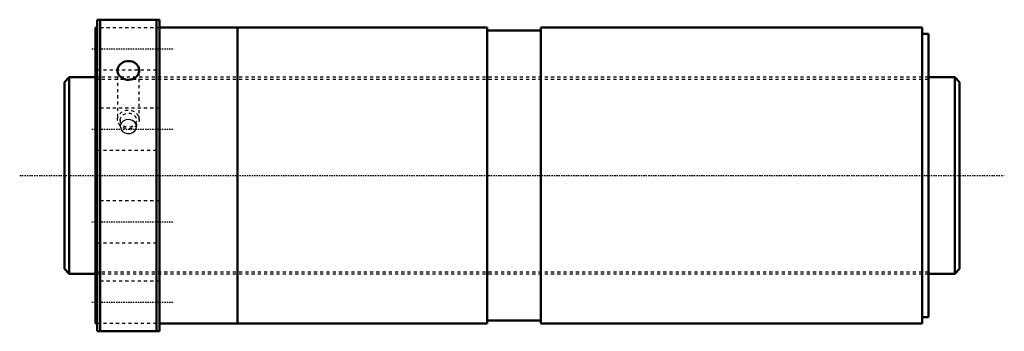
# Model space of a CAD drawing. Header units: millimetres. Extents: x -24 to 291, y -50 to 50.
import ezdxf

# ---------------------------------------------------------------- set-up
doc = ezdxf.new("R2010")
doc.units = ezdxf.units.MM
doc.linetypes.add('Center', pattern=[1.5, 0.45, -0.5, 0.05, -0.5])
doc.linetypes.add('Dashed', pattern=[2, 1, -1])
for name, color, linetype, lineweight in [('2d ConnectionPoints', 7, 'Continuous', 50), ('AM_0', 7, 'Continuous', 50), ('AM_5', 3, 'Continuous', 25), ('AM_7', 7, 'Center', 25), ('AM_9', 6, 'Dashed', 25)]:
    doc.layers.add(name, color=color, linetype=linetype, lineweight=lineweight)

# ---------------------------------------------------------------- blocks, each defined once
blk = doc.blocks.new('1_SDAN6340VX_3_nut_0_in_SDAN6340VX_3G0_287LC0_0G000__4')
at = {"layer": 'AM_0'}
for p, q in [((0, 47.5), (0, -47.5)), ((0.5, 47.5), (0, 47.5)), ((0.5, 50), (20.5, 50)), ((0.5, 50), (0.5, -50)), ((1.5, 50), (1.5, -50)), ((19.5, 50), (19.5, -50)), ((20.5, 50), (20.5, -50)), ((45.5, 47.5), (20.5, 47.5)), ((45.5, 47.5), (45.5, -47.5)), ((45.53, 47.5), (45.53, -47.5)), ((125.5, 47.5), (45.53, 47.5)), ((125.5, 47.5), (125.5, -47.5)), ((142.7, 47.5), (142.7, -47.5)), ((265, 47.5), (142.7, 47.5)), ((265, 47.5), (265, -47.5)), ((45.53, 46.5), (45.5, 46.5)), ((142.7, 46.55), (125.5, 46.55)), ((267, 45.5), (265, 45.5)), ((267, 45.5), (267, -45.5)), ((45.5, -46.5), (45.53, -46.5)), ((125.5, -46.55), (142.7, -46.55)), ((265, -45.5), (267, -45.5)), ((0, -47.5), (0.5, -47.5)), ((20.5, -50), (0.5, -50)), ((20.5, -47.5), (45.5, -47.5)), ((45.53, -47.5), (125.5, -47.5)), ((142.7, -47.5), (265, -47.5))]:
    blk.add_line(p, q, dxfattribs=at)
for points in [[(7.04, 33.75), (7.05, 33.94), (7.13, 34.43), (7.31, 34.91), (7.58, 35.35), (7.94, 35.74), (8.36, 36.08), (8.85, 36.35), (9.38, 36.55), (9.95, 36.66), (10.53, 36.7), (11.11, 36.66), (11.67, 36.53), (12.2, 36.32), (12.68, 36.05), (13.1, 35.7), (13.45, 35.31), (13.71, 34.86), (13.88, 34.38), (13.96, 33.75)], [(13.96, 33.75), (13.91, 33.25), (13.76, 32.75), (13.53, 32.29), (13.2, 31.86), (12.8, 31.49), (12.34, 31.18), (11.82, 30.94), (11.26, 30.79), (10.68, 30.72), (10.1, 30.73), (9.53, 30.83), (8.99, 31.02), (8.49, 31.28), (8.04, 31.62), (7.67, 32.01), (7.38, 32.46), (7.17, 32.93), (7.06, 33.43), (7.04, 33.75)]]:
    blk.add_lwpolyline(points, dxfattribs=at)
at = {"layer": 'AM_7'}
for p, q in [((-1.2, 40.66), (25.2, 40.66)), ((-1.2, 14.88), (25.2, 14.88)), ((-1.2, -14.88), (25.2, -14.88)), ((-1.2, -40.66), (25.2, -40.66))]:
    blk.add_line(p, q, dxfattribs=at)
at = {"layer": 'AM_9'}
for p, q in [((20.5, 47.41), (0.5, 47.41)), ((0.5, 33.91), (20.5, 33.91)), ((7.04, 33.75), (7.04, 18)), ((13.96, 18), (13.96, 33.75)), ((267, 31.5), (0, 31.5)), ((20.5, 21.63), (0.5, 21.63)), ((7.9, 17.75), (7.9, 15.75)), ((13.1, 15.75), (13.1, 17.75)), ((0.5, 8.13), (20.5, 8.13)), ((20.5, -8.13), (0.5, -8.13)), ((0.5, -21.63), (20.5, -21.63)), ((0, -31.5), (267, -31.5)), ((20.5, -33.91), (0.5, -33.91)), ((0.5, -47.41), (20.5, -47.41))]:
    blk.add_line(p, q, dxfattribs=at)
for points in [[(8.17, 16.74), (7.96, 16.24), (7.9, 15.75)], [(10.5, 17.95), (9.64, 17.83), (8.88, 17.48), (8.3, 16.93), (8.17, 16.74)], [(12.82, 16.75), (12.52, 17.14), (11.87, 17.62), (11.06, 17.9), (10.5, 17.95)], [(13.1, 15.75), (13.1, 15.76), (12.95, 16.5), (12.82, 16.75)], [(7.9, 15.75), (7.92, 15.49), (8.16, 14.76), (8.66, 14.13), (9.38, 13.68), (10.22, 13.46), (11.09, 13.51), (11.89, 13.81), (12.54, 14.33), (12.96, 15.01), (13.1, 15.75)]]:
    blk.add_lwpolyline(points, dxfattribs=at)
for centre, major_axis in [((10.5, 18), (-3.46, 0)), ((10.5, 17.75), (-2.6, 0))]:
    blk.add_ellipse(centre, major_axis=major_axis, ratio=0.866025, dxfattribs=at)
blk = doc.blocks.new('2_0SDAN6340VX_30Shaft_0_in_SDAN6340VX_3G0_287LC0_0G000__4')
at = {"layer": 'AM_0'}
for p, q in [((-8.5, 31.5), (-10, 30)), ((-10, 30), (-10, -30)), ((0, 31.5), (-8.5, 31.5)), ((-8.5, 31.5), (-8.5, -31.5)), ((275.5, 31.5), (267, 31.5)), ((275.5, 31.5), (275.5, -31.5)), ((277, 30), (275.5, 31.5)), ((277, 30), (277, -30)), ((-10, -30), (-8.5, -31.5)), ((-8.5, -31.5), (0, -31.5)), ((267, -31.5), (275.5, -31.5)), ((275.5, -31.5), (277, -30))]:
    blk.add_line(p, q, dxfattribs=at)
at = {"layer": 'AM_5', "linetype": 'Dashed'}
for p, q in [((0, 30.8865), (267, 30.8865)), ((0, -30.8865), (267, -30.8865))]:
    blk.add_line(p, q, dxfattribs=at)
at = {"layer": 'AM_7'}
blk.add_line((-24.35, 0), (291.35, 0), dxfattribs=at)
at = {"layer": 'AM_9'}
for p, q in [((267, 31.5), (0, 31.5)), ((0, -31.5), (267, -31.5))]:
    blk.add_line(p, q, dxfattribs=at)

msp = doc.modelspace()

# ---------------------------------------------------------------- linework, layer by layer
at = {"layer": '2d ConnectionPoints'}
for p in [(-10, 0), (0, 0), (277, 0)]:
    msp.add_point(p, dxfattribs=at)

# ---------------------------------------------------------------- block references
for name in ['1_SDAN6340VX_3_nut_0_in_SDAN6340VX_3G0_287LC0_0G000__4', '2_0SDAN6340VX_30Shaft_0_in_SDAN6340VX_3G0_287LC0_0G000__4']:
    msp.add_blockref(name, (0, 0))

doc.saveas('drawing.dxf')
